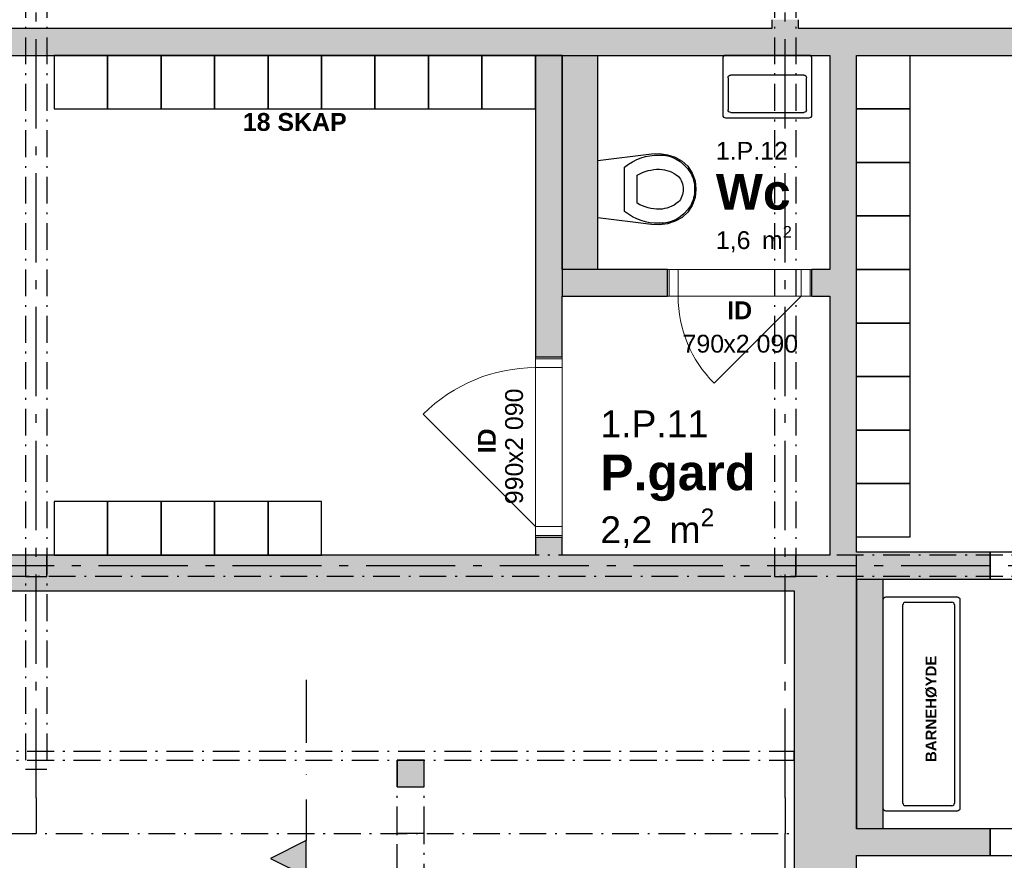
# Model space of a CAD drawing. Header units: millimetres. Extents: x 269 to 62306, y -15633 to 20300.
# Tile 28 of 90: x 10708 to 16229, y -151 to 4560. Entities that reach past the tile are written whole.
import ezdxf
from ezdxf.enums import TextEntityAlignment as Align

# ---------------------------------------------------------------- set-up
doc = ezdxf.new("R2010")
doc.units = ezdxf.units.MM
doc.header["$LTSCALE"] = 0.5
doc.header["$MEASUREMENT"] = 0
for name, pattern in [('Akselinje', [1500, 1000, -200, 100, -200]), ('Over snittplan', [520, 300, -100, 20, -100]), ('PLINE', [0]), ('Prikk & stiplet', [1340.555525, 705.555534, -352.777767, 0, -282.222223])]:
    doc.linetypes.add(name, pattern=pattern)
for name, color, linetype in [('222- Søyler', 7, 'Continuous'), ('222- Søyler  (Skravur)', 7, 'Continuous'), ('222- Søyler  (Skravur)(Nye konstruksjoner)', 7, 'Continuous'), ('222- Søyler (Nye konstruksjoner)', 7, 'Continuous'), ('223- Bjelker', 7, 'Continuous'), ('223- Bjelker(Nye konstruksjoner)', 7, 'Continuous'), ('232- Ikke-bærende yttervegger', 7, 'Continuous'), ('232- Ikke-bærende yttervegger (Skravur)', 7, 'Continuous'), ('232- Ikke-bærende yttervegger (Skravur)(Nye konstruksjoner)', 7, 'Continuous'), ('232- Ikke-bærende yttervegger(Nye konstruksjoner)', 7, 'Continuous'), ('242- Ikke-bærende innervegger (Skravur)(Nye konstruksjoner)', 7, 'Continuous'), ('242- Ikke-bærende innervegger(Nye konstruksjoner)', 7, 'Continuous'), ('244- Vinduer_ dører_ foldevegger(Nye konstruksjoner)', 7, 'Continuous'), ('245- Skjørt(Nye konstruksjoner)', 7, 'Continuous'), ('265- Gesimser_ takrenner og nedløp', 7, 'Continuous'), ('265- Gesimser_ takrenner og nedløp(Nye konstruksjoner)', 7, 'Continuous'), ('315---A Utstyr for sanitærinstallasjoner(Nye konstruksjoner)', 7, 'Continuous'), ('68-- Inventar (løst)(Nye konstruksjoner)', 7, 'Continuous'), ('68-- Inventar (tekst)(Nye konstruksjoner)', 7, 'Continuous'), ('82-- Modullinjer', 7, 'Continuous'), ('82-- Modullinjer(Nye konstruksjoner)', 7, 'Continuous'), ('852- Snittmarkør', 7, 'Continuous'), ('852- Teknisk_symbolsk informasjon_ bygning(Nye konstruksjoner)', 7, 'Continuous'), ('862- M___Nettoareal(Nye konstruksjoner)', 7, 'Continuous'), ('862- M___Nettoareal(Tekst)(Nye konstruksjoner)', 7, 'Continuous'), ('Sanitærlabel', 7, 'Continuous')]:
    doc.layers.add(name, color=color, linetype=linetype)
doc.layers.add('234- Vinduer_ dører_ porter(Nye konstruksjoner)', color=7, linetype='Continuous', lineweight=0)
doc.styles.add('GENERATED_STYLE_1', font='Arial.ttf')
doc.styles.add('GENERATED_STYLE_2', font='Arial Bold.ttf')

# ---------------------------------------------------------------- blocks, each defined once
blk = doc.blocks.new('P.gard_1.P.11_23', base_point=(14372.7, 2011.7))
at = {"layer": '862- M___Nettoareal(Tekst)(Nye konstruksjoner)', "insert": (13963.6, 1820.3), "char_height": 150, "attachment_point": 1, "style": 'GENERATED_STYLE_1'}
blk.add_mtext('\\A1;{\\pql;\\pt0,100;\\fArial|b0|i0|c0|p0;\\W1.000000;2,2\\fArial|b0|i0|c0|p0;\\W1.000000;\\A1{\\H.66x;\\S^  ;}\\fArial|b0|i0|c0|p0;\\W1.000000; m\\fArial|b0|i0|c0|p0;\\W1.000000;\\A1{\\H.66x;\\S2^  ;}}', dxfattribs=at)
at = {"layer": '862- M___Nettoareal(Tekst)(Nye konstruksjoner)'}
for tag, height, style, p in [('ROOM_NUMBER', 150, 'GENERATED_STYLE_1', (13963.6, 2370.3)), ('ROOM_NAME', 200, 'GENERATED_STYLE_2', (13963.6, 2123.2))]:
    blk.add_attdef(tag, text='', height=height, dxfattribs=dict(at, style=style)).set_placement(p, align=Align.TOP_LEFT)
blk = doc.blocks.new('Trafikk_1.S.04_25', base_point=(13283.4, 5091.9))
at = {"layer": '862- M___Nettoareal(Tekst)(Nye konstruksjoner)', "insert": (12730.6, 4861.2), "char_height": 150, "attachment_point": 1, "style": 'GENERATED_STYLE_1'}
blk.add_mtext('\\A1;{\\pql;\\pt0,100;\\fArial|b0|i0|c0|p0;\\W1.000000;4,7\\fArial|b0|i0|c0|p0;\\W1.000000;\\A1{\\H.66x;\\S^  ;}\\fArial|b0|i0|c0|p0;\\W1.000000; m\\fArial|b0|i0|c0|p0;\\W1.000000;\\A1{\\H.66x;\\S2^  ;}}', dxfattribs=at)
at = {"layer": '862- M___Nettoareal(Tekst)(Nye konstruksjoner)'}
for tag, height, style, p in [('ROOM_NUMBER', 150, 'GENERATED_STYLE_1', (12730.6, 5489.7)), ('ROOM_NAME', 250, 'GENERATED_STYLE_2', (12730.6, 5231.2))]:
    blk.add_attdef(tag, text='', height=height, dxfattribs=dict(at, style=style)).set_placement(p, align=Align.TOP_LEFT)
blk = doc.blocks.new('Wc_1.P.12_67', base_point=(14817.3, 3583.9))
at = {"layer": '862- M___Nettoareal(Tekst)(Nye konstruksjoner)', "insert": (14611.6, 3403.9), "char_height": 100, "attachment_point": 1, "style": 'GENERATED_STYLE_1'}
blk.add_mtext('\\A1;{\\pql;\\pt0,100;\\fArial|b0|i0|c0|p0;\\W1.000000;1,6\\fArial|b0|i0|c0|p0;\\W1.000000;\\A1{\\H.66x;\\S^  ;}\\fArial|b0|i0|c0|p0;\\W1.000000; m\\fArial|b0|i0|c0|p0;\\W1.000000;\\A1{\\H.66x;\\S2^  ;}}', dxfattribs=at)
at = {"layer": '862- M___Nettoareal(Tekst)(Nye konstruksjoner)'}
for tag, height, style, p in [('ROOM_NUMBER', 100, 'GENERATED_STYLE_1', (14611.6, 3875.4)), ('ROOM_NAME', 200, 'GENERATED_STYLE_2', (14611.6, 3695.4))]:
    blk.add_attdef(tag, text='', height=height, dxfattribs=dict(at, style=style)).set_placement(p, align=Align.TOP_LEFT)
blk = doc.blocks.new('Dør_7')
at = {"layer": '234- Vinduer_ dører_ porter(Nye konstruksjoner)', "linetype": 'PLINE'}
for p, q in [((445, 0), (-184.3, 629.3)), ((-505, 0), (505, 0)), ((-495, 0), (-505, 0)), ((-505, 0), (-505, -150)), ((-445, 0), (-495, 0)), ((-495, 0), (-495, -150)), ((-445, 0), (445, 0)), ((-445, -150), (-445, 0)), ((495, 0), (445, 0)), ((445, 0), (445, -150)), ((495, 0), (505, 0)), ((495, -150), (495, 0)), ((505, 0), (505, -150)), ((-505, -150), (505, -150)), ((-495, -150), (-505, -150)), ((-495, -150), (-445, -150)), ((445, -150), (-445, -150)), ((445, -150), (495, -150)), ((495, -150), (505, -150))]:
    blk.add_line(p, q, dxfattribs=at)
blk.add_arc((445, 0), 890, 135, 180, dxfattribs=at)
at = {"layer": '244- Vinduer_ dører_ foldevegger(Nye konstruksjoner)', "linetype": 'PLINE'}
for p, q in [((-505, 0), (-505, -150)), ((-505, 0), (-505, -150)), ((505, 0), (505, -150)), ((505, 0), (505, -150))]:
    blk.add_line(p, q, dxfattribs=at)
blk = doc.blocks.new('Dørstempel_4')
at = {"layer": '852- Teknisk_symbolsk informasjon_ bygning(Nye konstruksjoner)', "char_height": 100, "attachment_point": 1, "rotation": 180, "style": 'GENERATED_STYLE_1'}
for s, insert in [('\\A1;{\\pql;\\pt0,100;\\fArial|b0|i0|c0|p0;\\W1.000000;x2\xa0090\\fArial|b0|i0|c0|p0;\\W1.000000;\\A1{\\H.66x;\\S^  ;}\\fArial|b0|i0|c0|p0;\\W1.000000;\\fArial|b0|i0|c0|p0;\\W1.000000;\\A1{\\H.66x;\\S^  ;}}', (91.5, -320)), ('\\A1;{\\pql;\\pt0,100;\\fArial|b0|i0|c0|p0;\\W1.000000;990\\fArial|b0|i0|c0|p0;\\W1.000000;\\A1{\\H.66x;\\S^  ;}\\fArial|b0|i0|c0|p0;\\W1.000000;\\fArial|b0|i0|c0|p0;\\W1.000000;\\A1{\\H.66x;\\S^  ;}}', (320.3, -320))]:
    blk.add_mtext(s, dxfattribs=dict(at, insert=insert))
at = {"layer": '852- Teknisk_symbolsk informasjon_ bygning(Nye konstruksjoner)', "style": 'GENERATED_STYLE_2'}
blk.add_attdef('AC_WIDO_ID', text='', height=100, rotation=180, dxfattribs=at).set_placement((0, -308.6), align=Align.BOTTOM_CENTER)
blk = doc.blocks.new('Dør_8')
at = {"layer": '234- Vinduer_ dører_ porter(Nye konstruksjoner)', "linetype": 'PLINE'}
for p, q in [((345, 0), (-142.9, 487.9)), ((-405, 0), (405, 0)), ((-395, 0), (-405, 0)), ((-405, 0), (-405, -150)), ((-345, 0), (-395, 0)), ((-395, 0), (-395, -150)), ((-345, 0), (345, 0)), ((-345, -150), (-345, 0)), ((395, 0), (345, 0)), ((345, 0), (345, -150)), ((395, 0), (405, 0)), ((395, -150), (395, 0)), ((405, 0), (405, -150)), ((-405, -150), (405, -150)), ((-395, -150), (-405, -150)), ((-395, -150), (-345, -150)), ((345, -150), (-345, -150)), ((345, -150), (395, -150)), ((395, -150), (405, -150))]:
    blk.add_line(p, q, dxfattribs=at)
blk.add_arc((345, 0), 690, 135, 180, dxfattribs=at)
at = {"layer": '244- Vinduer_ dører_ foldevegger(Nye konstruksjoner)', "linetype": 'PLINE'}
for p, q in [((-405, 0), (-405, -150)), ((-405, 0), (-405, -150)), ((405, 0), (405, -150)), ((405, 0), (405, -150))]:
    blk.add_line(p, q, dxfattribs=at)
blk = doc.blocks.new('Dørstempel_11')
at = {"layer": '852- Teknisk_symbolsk informasjon_ bygning(Nye konstruksjoner)', "char_height": 100, "attachment_point": 1, "rotation": 180, "style": 'GENERATED_STYLE_1'}
for s, insert in [('\\A1;{\\pql;\\pt0,100;\\fArial|b0|i0|c0|p0;\\W1.000000;x2\xa0090\\fArial|b0|i0|c0|p0;\\W1.000000;\\A1{\\H.66x;\\S^  ;}\\fArial|b0|i0|c0|p0;\\W1.000000;\\fArial|b0|i0|c0|p0;\\W1.000000;\\A1{\\H.66x;\\S^  ;}}', (91.5, 215.7)), ('\\A1;{\\pql;\\pt0,100;\\fArial|b0|i0|c0|p0;\\W1.000000;790\\fArial|b0|i0|c0|p0;\\W1.000000;\\A1{\\H.66x;\\S^  ;}\\fArial|b0|i0|c0|p0;\\W1.000000;\\fArial|b0|i0|c0|p0;\\W1.000000;\\A1{\\H.66x;\\S^  ;}}', (320.3, 215.7))]:
    blk.add_mtext(s, dxfattribs=dict(at, insert=insert))
at = {"layer": '852- Teknisk_symbolsk informasjon_ bygning(Nye konstruksjoner)', "style": 'GENERATED_STYLE_2'}
blk.add_attdef('AC_WIDO_ID', text='', height=100, rotation=180, dxfattribs=at).set_placement((0, 227.1), align=Align.BOTTOM_CENTER)
blk = doc.blocks.new('Standard grid marker')
at = {"layer": '82-- Modullinjer', "linetype": 'Akselinje'}
for q in [(0, 0), (18800, 0)]:
    blk.add_line((200, 0), q, dxfattribs=at)
at = {"layer": '82-- Modullinjer', "style": 'GENERATED_STYLE_2'}
blk.add_attdef('AC_MarkerText_1', text='', height=250, rotation=270, dxfattribs=at).set_placement((19482.1, -57.1), align=Align.TOP_CENTER)
blk = doc.blocks.new('Standard grid marker_4')
at = {"layer": '82-- Modullinjer', "linetype": 'Akselinje'}
blk.add_line((200, 0), (53500, 0), dxfattribs=at)
at = {"layer": '82-- Modullinjer', "style": 'GENERATED_STYLE_2'}
blk.add_attdef('AC_MarkerText_1', text='', height=250, rotation=180, dxfattribs=at).set_placement((54000, -239.3), align=Align.TOP_CENTER)
blk = doc.blocks.new('WC')
at = {"layer": '315---A Utstyr for sanitærinstallasjoner(Nye konstruksjoner)', "linetype": 'PLINE'}
for p, q in [((0, -148.7), (-124.5, -148.7)), ((124.5, -148.7), (0, -148.7)), ((0, -219.6), (-78.6, -219.6)), ((78.6, -219.6), (0, -219.6))]:
    blk.add_line(p, q, dxfattribs=at)
at = {"layer": '315---A Utstyr for sanitærinstallasjoner(Nye konstruksjoner)', "linetype": 'PLINE', "flags": 128}
blk.add_lwpolyline([(-193.6, -389.7), (-179.4, -432.4), (-157.7, -472.8), (-128.5, -504.7), (-90.7, -529.2), (-46.9, -544.7), (0, -550), (46.9, -544.7), (90.7, -529.2), (128.5, -504.7), (157.7, -472.8), (179.4, -432.4), (193.6, -389.7), (199.9, -345.5), (198.1, -301.1), (161.1, 0), (-161.1, 0), (-198.1, -301.1), (-199.9, -345.5)], close=True, dxfattribs=at)
at = {"layer": '315---A Utstyr for sanitærinstallasjoner(Nye konstruksjoner)', "linetype": 'PLINE'}
for centre, major_axis, start_param, end_param in [((295, -333.4), (486, 0), 2.612188, 3.165208), ((-295, -333.4), (486, 0), 6.259567, 6.812588), ((302.2, -341.7), (414, 0), 2.738768, 3.154495), ((-302.2, -341.7), (414, 0), 6.27028, 6.686008), ((102.2, -354.3), (293.6, 0), 3.085861, 3.98645), ((154.2, -345.1), (265.9, 0), 3.144841, 3.702507), ((-154.2, -345.1), (265.9, 0), 5.722267, 6.279932), ((-102.2, -354.3), (293.6, 0), 5.438324, 6.338913), ((0.9, -411.5), (89.4, 0), 3.778693, 4.701998), ((-0.9, -411.5), (89.4, 0), 4.72278, 5.646085), ((0.9, -423.5), (158.3, 0), 4.079884, 4.706528), ((-0.9, -423.5), (158.3, 0), 4.71825, 5.344894)]:
    blk.add_ellipse(centre, major_axis=major_axis, ratio=0.752422, start_param=start_param, end_param=end_param, dxfattribs=at)
blk = doc.blocks.new('Servant')
at = {"layer": '315---A Utstyr for sanitærinstallasjoner(Nye konstruksjoner)', "linetype": 'PLINE'}
for p, q in [((-205, -110), (205, -110)), ((-220, -305), (-220, -125)), ((220, -125), (220, -305)), ((205, -320), (-205, -320))]:
    blk.add_line(p, q, dxfattribs=at)
at = {"layer": '315---A Utstyr for sanitærinstallasjoner(Nye konstruksjoner)', "linetype": 'PLINE', "flags": 128}
blk.add_lwpolyline([(-235, 0), (235, 0, -0.414214), (250, -15), (250, -335, -0.414214), (235, -350), (-235, -350, -0.414214), (-250, -335), (-250, -15, -0.414214)], format="xyb", close=True, dxfattribs=at)
at = {"layer": '315---A Utstyr for sanitærinstallasjoner(Nye konstruksjoner)', "linetype": 'PLINE'}
for centre, start, end in [((-205, -125), 90, 180), ((205, -125), 0, 90), ((-205, -305), 180, 270), ((205, -305), 270, 0)]:
    blk.add_arc(centre, 15, start, end, dxfattribs=at)
blk = doc.blocks.new('Standard grid marker_6')
at = {"layer": '82-- Modullinjer(Nye konstruksjoner)', "linetype": 'Akselinje'}
blk.add_line((13900, 0), (14100, 0), dxfattribs=at)
at = {"layer": '82-- Modullinjer(Nye konstruksjoner)', "style": 'GENERATED_STYLE_2'}
blk.add_attdef('AC_MarkerText_1', text='', height=250, rotation=270, dxfattribs=at).set_placement((-117.9, -57.1), align=Align.TOP_CENTER)
blk = doc.blocks.new('Servant_3')
at = {"layer": '315---A Utstyr for sanitærinstallasjoner(Nye konstruksjoner)', "linetype": 'PLINE'}
for p, q in [((-555, -110), (555, -110)), ((-570, -385), (-570, -125)), ((570, -125), (570, -385)), ((555, -400), (-555, -400))]:
    blk.add_line(p, q, dxfattribs=at)
at = {"layer": '315---A Utstyr for sanitærinstallasjoner(Nye konstruksjoner)', "linetype": 'PLINE', "flags": 128}
blk.add_lwpolyline([(-585, 0), (585, 0, -0.414214), (600, -15), (600, -415, -0.414214), (585, -430), (-585, -430, -0.414214), (-600, -415), (-600, -15, -0.414214)], format="xyb", close=True, dxfattribs=at)
at = {"layer": '315---A Utstyr for sanitærinstallasjoner(Nye konstruksjoner)', "linetype": 'PLINE'}
for centre, start, end in [((-555, -125), 90, 180), ((555, -125), 0, 90), ((-555, -385), 180, 270), ((555, -385), 270, 0)]:
    blk.add_arc(centre, 15, start, end, dxfattribs=at)
blk = doc.blocks.new('Label_27', base_point=(15765, 725))
at = {"layer": 'Sanitærlabel', "insert": (15788, 725), "char_height": 60, "attachment_point": 2, "rotation": 90, "style": 'GENERATED_STYLE_2'}
blk.add_mtext('\\A1;{\\pqc;\\pt0,241000;\\fArial|b1|i0|c0|p0;\\W1.000000;BARNEHØYDE \\fArial|b1|i0|c0|p0;\\W1.000000;\\A1{\\H.66x;\\S^  ;}\\fArial|b1|i0|c0|p0;\\W1.000000;\\fArial|b1|i0|c0|p0;\\W1.000000;\\A1{\\H.66x;\\S^  ;}\\fArial|b1|i0|c0|p0;\\W1.000000;\\fArial|b1|i0|c0|p0;\\W1.000000;\\fArial|b1|i0|c0|p0;\\W1.000000;\\fArial|b1|i0|c0|p0;\\W1.000000;\\fArial|b1|i0|c0|p0;\\W1.000000;\\fArial|b1|i0|c0|p0;\\W1.000000;\\fArial|b1|i0|c0|p0;\\W1.000000;\\fArial|b1|i0|c0|p0;\\W1.000000;\\fArial|b1|i0|c0|p0;\\W1.000000;\\fArial|b1|i0|c0|p0;\\W1.000000;\\fArial|b1|i0|c0|p0;\\W1.000000;\\fArial|b1|i0|c0|p0;\\W1.000000;\\fArial|b1|i0|c0|p0;\\W1.000000;\\fArial|b1|i0|c0|p0;\\W1.000000;\\fArial|b1|i0|c0|p0;\\W1.000000;\\fArial|b1|i0|c0|p0;\\W1.000000;\\fArial|b1|i0|c0|p0;\\W1.000000;\\fArial|b1|i0|c0|p0;\\W1.000000;\\fArial|b1|i0|c0|p0;\\W1.000000;\\fArial|b1|i0|c0|p0;\\W1.000000;\\fArial|b1|i0|c0|p0;\\W1.000000;\\fArial|b1|i0|c0|p0;\\W1.000000;\\fArial|b1|i0|c0|p0;\\W1.000000;\\fArial|b1|i0|c0|p0;\\W1.000000;\\fArial|b1|i0|c0|p0;\\W1.000000;\\fArial|b1|i0|c0|p0;\\W1.000000;\\fArial|b1|i0|c0|p0;\\W1.000000;\\fArial|b1|i0|c0|p0;\\W1.000000;\\fArial|b1|i0|c0|p0;\\W1.000000;\\fArial|b1|i0|c0|p0;\\W1.000000;\\fArial|b1|i0|c0|p0;\\W1.000000;\\fArial|b1|i0|c0|p0;\\W1.000000;\\fArial|b1|i0|c0|p0;\\W1.000000;\\fArial|b1|i0|c0|p0;\\W1.000000;\\fArial|b1|i0|c0|p0;\\W1.000000;\\fArial|b1|i0|c0|p0;\\W1.000000;\\fArial|b1|i0|c0|p0;\\W1.000000;\\fArial|b1|i0|c0|p0;\\W1.000000;\\fArial|b1|i0|c0|p0;\\W1.000000;\\fArial|b1|i0|c0|p0;\\W1.000000;\\fArial|b1|i0|c0|p0;\\W1.000000;\\fArial|b1|i0|c0|p0;\\W1.000000;\\fArial|b1|i0|c0|p0;\\W1.000000;\\fArial|b1|i0|c0|p0;\\W1.000000;}', dxfattribs=at)

msp = doc.modelspace()

# ---------------------------------------------------------------- hatches: boundary and pattern name
at = {"layer": '222- Søyler  (Skravur)', "linetype": 'Continuous'}
for points in [[(10740, 1440), (10860, 1440), (10860, 1560), (10740, 1560)], [(14940, 1440), (15060, 1440), (15060, 1560), (14940, 1560)]]:
    msp.add_hatch(color=256, dxfattribs=at).paths.add_polyline_path(points)
at = {"layer": '222- Søyler  (Skravur)(Nye konstruksjoner)', "linetype": 'Continuous'}
msp.add_hatch(color=256, dxfattribs=at).paths.add_polyline_path([(12825, 260), (12975, 260), (12975, 410), (12825, 410)])
at = {"layer": '232- Ikke-bærende yttervegger (Skravur)', "linetype": 'Continuous'}
msp.add_hatch(color=256, dxfattribs=at).paths.add_polyline_path([(10640, 1560), (10640, 1360), (14940, 1360), (14940, 1560)])
at = {"layer": '232- Ikke-bærende yttervegger (Skravur)(Nye konstruksjoner)', "linetype": 'Continuous'}
for points in [[(15050, 1560), (14940, 1560), (14940, 1360), (15050, 1360)], [(15400, 1560), (15050, 1560), (15050, 1360)], [(15050, 1360), (15400, 1360), (15400, 1560)], [(15050, -225), (15400, -225), (15400, 1360), (15050, 1360)]]:
    msp.add_hatch(color=256, dxfattribs=at).paths.add_polyline_path(points)
at = {"layer": '242- Ikke-bærende innervegger (Skravur)(Nye konstruksjoner)', "linetype": 'Continuous'}
for points in [[(14925, 4510), (15075, 4510), (15075, 4560), (14925, 4560)], [(10640, 4510), (10640, 4360), (16615, 4360), (16615, 4510)], [(13600, 4360), (13600, 2670), (13750, 2670), (13750, 4360)], [(13950, 3160), (13950, 4360), (13750, 4360), (13750, 3160)], [(15400, 1560), (15400, 4360), (15250, 4360), (15250, 1560)], [(13750, 3010), (13950, 3160), (13750, 3160)], [(13750, 3010), (14340, 3010), (14340, 3160), (13750, 3160)], [(15150, 3010), (15250, 3010), (15250, 3160), (15150, 3160)], [(13600, 1560), (13750, 1560), (13750, 1660), (13600, 1660)], [(15400, 1425), (16150, 1425), (16150, 1575), (15400, 1575)], [(15550, 25), (15550, 1423.3), (15400, 1423.3), (15400, 25)], [(15400, -125), (16150, -125), (16150, 25), (15400, 25)]]:
    msp.add_hatch(color=256, dxfattribs=at).paths.add_polyline_path(points)
at = {"layer": '852- Snittmarkør', "linetype": 'Continuous'}
msp.add_hatch(color=256, dxfattribs=at).paths.add_polyline_path([(12313.2, -240), (12313.2, -40), (12113.2, -140)])

# ---------------------------------------------------------------- linework, layer by layer
at = {"layer": '222- Søyler', "linetype": 'PLINE', "flags": 128}
for points in [[(10740, 1440), (10860, 1440), (10860, 1560), (10740, 1560)], [(14940, 1440), (15060, 1440), (15060, 1560), (14940, 1560)]]:
    msp.add_lwpolyline(points, close=True, dxfattribs=at)
at = {"layer": '222- Søyler (Nye konstruksjoner)', "linetype": 'PLINE', "flags": 128}
msp.add_lwpolyline([(12825, 260), (12975, 260), (12975, 410), (12825, 410)], close=True, dxfattribs=at)
at = {"layer": '223- Bjelker', "linetype": 'Over snittplan'}
for p, q in [((10740, 14600), (10740, 360)), ((10860, 14600), (10860, 360)), ((14940, 14600), (14940, 1440)), ((15060, 14600), (15060, 1440)), ((27660, 1560), (2340, 1560)), ((27660, 1440), (2340, 1440)), ((14940, 1440), (15060, 1440)), ((2170, 460), (15050, 460)), ((15050, 410), (15050, 460)), ((2170, 410), (15050, 410)), ((10740, 360), (10860, 360))]:
    msp.add_line(p, q, dxfattribs=at)
at = {"layer": '223- Bjelker(Nye konstruksjoner)', "linetype": 'Over snittplan'}
for p, q in [((12825, 0), (12825, 410)), ((12975, 410), (12825, 410)), ((12975, 0), (12975, 410)), ((12975, 0), (12825, 0))]:
    msp.add_line(p, q, dxfattribs=at)
at = {"layer": '232- Ikke-bærende yttervegger', "linetype": 'PLINE', "flags": 128}
for points in [[(13600, 1560), (10640, 1560)], [(14940, 1560), (13750, 1560)], [(10640, 1360), (14940, 1360)]]:
    msp.add_lwpolyline(points, dxfattribs=at)
at = {"layer": '232- Ikke-bærende yttervegger(Nye konstruksjoner)', "linetype": 'PLINE', "flags": 128}
for points in [[(15050, 1560), (14940, 1560)], [(15250, 1560), (15050, 1560)], [(15400, 25), (15400, 1560)], [(14940, 1360), (15050, 1360)], [(15050, 1360), (15050, -225)], [(15400, -225), (15400, -125)]]:
    msp.add_lwpolyline(points, dxfattribs=at)
at = {"layer": '242- Ikke-bærende innervegger(Nye konstruksjoner)', "linetype": 'PLINE'}
for p, q in [((14340, 3010), (14340, 3160)), ((15150, 3010), (15150, 3160)), ((13600, 2670), (13750, 2670)), ((13600, 1660), (13750, 1660))]:
    msp.add_line(p, q, dxfattribs=at)
at = {"layer": '242- Ikke-bærende innervegger(Nye konstruksjoner)', "linetype": 'PLINE', "flags": 128}
for points in [[(14925, 4560), (14925, 4510)], [(15075, 4510), (15075, 4560)], [(14925, 4510), (10640, 4510)], [(16615, 4510), (15075, 4510)], [(10640, 4360), (15250, 4360)], [(13600, 4360), (13600, 2670)], [(13750, 4360), (13600, 4360)], [(13750, 3160), (13750, 4360)], [(13750, 4360), (13950, 4360)], [(13750, 4360), (13750, 3010)], [(13950, 3160), (13950, 4360)], [(15250, 4360), (15250, 3160)], [(15400, 4360), (16615, 4360)], [(15400, 1575), (15400, 4360)], [(14340, 3160), (13750, 3160)], [(15250, 3160), (15150, 3160)], [(13750, 2670), (13750, 3010)], [(13750, 3010), (14340, 3010)], [(15150, 3010), (15250, 3010)], [(15250, 3010), (15250, 1560)], [(13600, 1660), (13600, 1560)], [(13750, 1560), (13750, 1660)], [(16150, 1575), (15400, 1575)], [(16150, 1425), (16150, 1575)], [(15400, 1425), (16150, 1425)], [(15400, 1423.3), (15400, 25)], [(15550, 25), (15550, 1423.3)], [(16150, 25), (15400, 25)], [(16150, -125), (16150, 25)], [(15400, -125), (16150, -125)]]:
    msp.add_lwpolyline(points, dxfattribs=at)
at = {"layer": '245- Skjørt(Nye konstruksjoner)', "linetype": 'Over snittplan', "flags": 128}
for points in [[(18375, 1575), (16150, 1575)], [(16150, 1575), (16150, 1425)], [(16150, 1425), (18375, 1425)], [(18375, 25), (16150, 25)], [(16150, 25), (16150, -125)], [(16150, -125), (18375, -125)]]:
    msp.add_lwpolyline(points, dxfattribs=at)
at = {"layer": '265- Gesimser_ takrenner og nedløp', "linetype": 'Over snittplan'}
msp.add_line((1810, 0), (15050, 0), dxfattribs=at)
at = {"layer": '265- Gesimser_ takrenner og nedløp(Nye konstruksjoner)', "linetype": 'Over snittplan'}
for p, q in [((12825, -3850), (12825, 0)), ((12975, 0), (12825, 0)), ((12975, -3700), (12975, 0))]:
    msp.add_line(p, q, dxfattribs=at)
at = {"layer": '68-- Inventar (løst)(Nye konstruksjoner)', "linetype": 'PLINE', "flags": 128}
for points in [[(10900, 4360), (10900, 4060), (11200, 4060), (11200, 4360)], [(11200, 4360), (11200, 4060), (11500, 4060), (11500, 4360)], [(11500, 4060), (11800, 4060), (11800, 4360), (11500, 4360)], [(11800, 4360), (11800, 4060), (12100, 4060), (12100, 4360)], [(12100, 4360), (12100, 4060), (12400, 4060), (12400, 4360)], [(12700, 4060), (12700, 4360), (12400, 4360), (12400, 4060)], [(13000, 4060), (13000, 4360), (12700, 4360), (12700, 4060)], [(13300, 4360), (13000, 4360), (13000, 4060), (13300, 4060)], [(13300, 4360), (13300, 4060), (13600, 4060), (13600, 4360)], [(15700, 4360), (15700, 4060), (15400, 4060), (15400, 4360)], [(15700, 4060), (15700, 3760), (15400, 3760), (15400, 4060)], [(15700, 3760), (15700, 3460), (15400, 3460), (15400, 3760)], [(15700, 3160), (15400, 3160), (15400, 3460), (15700, 3460)], [(15700, 3160), (15700, 2860), (15400, 2860), (15400, 3160)], [(15700, 2860), (15700, 2560), (15400, 2560), (15400, 2860)], [(15700, 2260), (15400, 2260), (15400, 2560), (15700, 2560)], [(15700, 1960), (15400, 1960), (15400, 2260), (15700, 2260)], [(15700, 1660), (15400, 1660), (15400, 1960), (15700, 1960)], [(10900, 1860), (10900, 1560), (11200, 1560), (11200, 1860)], [(11200, 1860), (11200, 1560), (11500, 1560), (11500, 1860)], [(11800, 1560), (11800, 1860), (11500, 1860), (11500, 1560)], [(12100, 1560), (12100, 1860), (11800, 1860), (11800, 1560)], [(12400, 1560), (12400, 1860), (12100, 1860), (12100, 1560)]]:
    msp.add_lwpolyline(points, close=True, dxfattribs=at)
at = {"layer": '852- Snittmarkør', "linetype": 'Prikk & stiplet'}
msp.add_line((12313.2, 860), (12313.2, -40), dxfattribs=at)
at = {"layer": '852- Snittmarkør', "linetype": 'PLINE', "flags": 128}
msp.add_lwpolyline([(12313.2, -240), (12313.2, -40), (12113.2, -140)], close=True, dxfattribs=at)

# ---------------------------------------------------------------- block references
at = {"layer": '244- Vinduer_ dører_ foldevegger(Nye konstruksjoner)', "linetype": 'PLINE', "xscale": -1, "zscale": 1000}
for name, p, rotation in [('Dør_8', (14745, 3010), 180), ('Dør_7', (13600, 2165), 90)]:
    msp.add_blockref(name, p, dxfattribs=dict(at, rotation=rotation))
at = {"layer": '315---A Utstyr for sanitærinstallasjoner(Nye konstruksjoner)', "linetype": 'PLINE', "xscale": -1, "zscale": 1000}
msp.add_blockref('Servant', (14900, 4360), dxfattribs=at)
at = {"layer": '315---A Utstyr for sanitærinstallasjoner(Nye konstruksjoner)', "linetype": 'PLINE', "xscale": -1, "zscale": 1000, "rotation": 90}
msp.add_blockref('WC', (13950, 3610), dxfattribs=at)
at = {"layer": '315---A Utstyr for sanitærinstallasjoner(Nye konstruksjoner)', "linetype": 'PLINE', "zscale": 1000, "rotation": 90}
msp.add_blockref('Servant_3', (15550, 725), dxfattribs=at)
at = {"layer": '82-- Modullinjer', "linetype": 'PLINE', "zscale": 1000}
for name, p, rotation in [('Standard grid marker', (10800, 0), 90), ('Standard grid marker', (15000, 0), 90), ('Standard grid marker_4', (54600, 1500), 180)]:
    msp.add_blockref(name, p, dxfattribs=dict(at, rotation=rotation))
at = {"layer": '82-- Modullinjer(Nye konstruksjoner)', "linetype": 'PLINE', "zscale": 1000, "rotation": 90}
msp.add_blockref('Standard grid marker_6', (15000, -14100), dxfattribs=at)
at = {"layer": '852- Teknisk_symbolsk informasjon_ bygning(Nye konstruksjoner)'}
ref = msp.add_blockref('Dørstempel_11', (14745, 3010), dxfattribs=dict(at, rotation=180))
ref.add_attrib('AC_WIDO_ID', 'ID', dxfattribs={"color": 7, "height": 100, "rotation": 360, "style": 'GENERATED_STYLE_2'}).set_placement((14745, 2851.4), align=Align.BOTTOM_CENTER)
ref = msp.add_blockref('Dørstempel_4', (13750, 2165), dxfattribs=dict(at, rotation=270))
ref.add_attrib('AC_WIDO_ID', 'ID', dxfattribs={"color": 7, "height": 100, "rotation": 90, "style": 'GENERATED_STYLE_2'}).set_placement((13407.1, 2199.3), align=Align.BOTTOM_CENTER)
at = {"layer": '862- M___Nettoareal(Nye konstruksjoner)', "linetype": 'Continuous'}
ref = msp.add_blockref('Trafikk_1.S.04_25', (13283.4, 5091.9), dxfattribs=at)
ref.add_attrib('ROOM_NAME', 'Trafikk', dxfattribs={"layer": '862- M___Nettoareal(Tekst)(Nye konstruksjoner)', "color": 7, "height": 250, "style": 'GENERATED_STYLE_2'}).set_placement((12730.6, 5231.2), align=Align.TOP_LEFT)
ref.add_attrib('ROOM_NUMBER', '1.S.04', dxfattribs={"layer": '862- M___Nettoareal(Tekst)(Nye konstruksjoner)', "color": 7, "height": 150, "style": 'GENERATED_STYLE_1'}).set_placement((12730.6, 5489.7), align=Align.TOP_LEFT)
ref = msp.add_blockref('Wc_1.P.12_67', (14817.3, 3583.9), dxfattribs=at)
ref.add_attrib('ROOM_NAME', 'Wc', dxfattribs={"layer": '862- M___Nettoareal(Tekst)(Nye konstruksjoner)', "color": 7, "height": 200, "style": 'GENERATED_STYLE_2'}).set_placement((14611.6, 3695.4), align=Align.TOP_LEFT)
ref.add_attrib('ROOM_NUMBER', '1.P.12', dxfattribs={"layer": '862- M___Nettoareal(Tekst)(Nye konstruksjoner)', "color": 7, "height": 100, "style": 'GENERATED_STYLE_1'}).set_placement((14611.6, 3875.4), align=Align.TOP_LEFT)
ref = msp.add_blockref('P.gard_1.P.11_23', (14372.7, 2011.7), dxfattribs=at)
ref.add_attrib('ROOM_NAME', 'P.gard', dxfattribs={"layer": '862- M___Nettoareal(Tekst)(Nye konstruksjoner)', "color": 7, "height": 200, "style": 'GENERATED_STYLE_2'}).set_placement((13963.6, 2123.2), align=Align.TOP_LEFT)
ref.add_attrib('ROOM_NUMBER', '1.P.11', dxfattribs={"layer": '862- M___Nettoareal(Tekst)(Nye konstruksjoner)', "color": 7, "height": 150, "style": 'GENERATED_STYLE_1'}).set_placement((13963.6, 2370.3), align=Align.TOP_LEFT)
at = {"layer": 'Sanitærlabel', "linetype": 'PLINE'}
msp.add_blockref('Label_27', (15765, 725), dxfattribs=at)

# ---------------------------------------------------------------- texts
at = {"layer": '68-- Inventar (tekst)(Nye konstruksjoner)', "linetype": 'Continuous', "insert": (12250, 3986.3), "char_height": 100, "attachment_point": 5, "style": 'GENERATED_STYLE_2'}
msp.add_mtext('\\A1;{\\pqc;\\fArial|b1|i0|c0|p0;\\W1.000000;18 SKAP}', dxfattribs=at)

doc.saveas('drawing.dxf')
